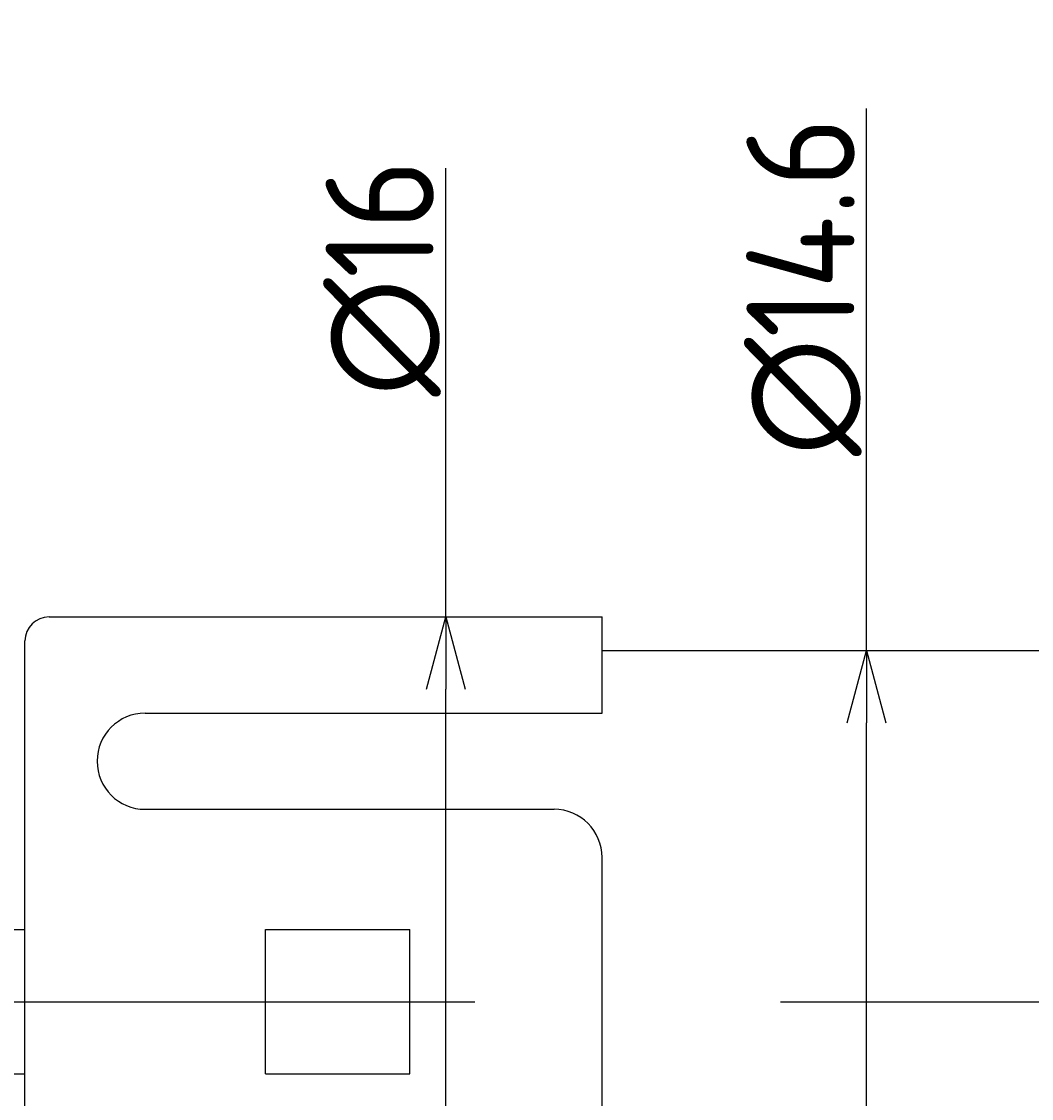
# Model space of a CAD drawing. Extents: x 127 to 294, y 142 to 190.
# Tile 5 of 7: x 156 to 177, y 168 to 190. Entities that reach past the tile are written whole.
import ezdxf

# ---------------------------------------------------------------- set-up
doc = ezdxf.new("R2010")
doc.units = 0
doc.linetypes.add('CENTER', pattern=[50.8, 31.75, -6.35, 6.35, -6.35])
doc.layers.get('0').update_dxf_attribs({"linetype": 'CONTINUOUS'})
doc.layers.get('DEFPOINTS').update_dxf_attribs({"linetype": 'CONTINUOUS'})
for name, color, linetype in [('図形', 7, 'CONTINUOUS'), ('図枠', 7, 'CONTINUOUS'), ('寸法_文字', 3, 'CONTINUOUS')]:
    doc.layers.add(name, color=color, linetype=linetype)
doc.layers.get('0').off()
doc.styles.add('DIMENSION', font='isocp.shx', dxfattribs={"bigfont": 'bigfont.shx'})
doc.dimstyles.get("Standard").update_dxf_attribs({"dimtxt": 0.18, "dimasz": 0.18, "dimexe": 0.18, "dimexo": 0.0625, "dimgap": 0.09, "dimtad": 0, "dimtih": 1, "dimtoh": 1, "dimzin": 0, "dimcen": 0.09, "dimazin": 3, "dimtfac": 1, "dimtofl": 0, "dimtmove": 0, "dimatfit": 3})

# ---------------------------------------------------------------- blocks, each defined once
blk = doc.blocks.new('_OPEN30')
at = {"color": 0, "linetype": 'BYBLOCK'}
for p, q in [((-1, 0.268), (0, 0)), ((0, 0), (-1, -0.268)), ((0, 0), (-1, 0))]:
    blk.add_line(p, q, dxfattribs=at)
blk = doc.blocks.new('*U29')
at = {"layer": '寸法_文字', "color": 3, "style": 'DIMENSION'}
blk.add_text('∅16', height=2.25, rotation=90, dxfattribs=at).set_placement((164.75, 182.582))
blk = doc.blocks.new('*D28')
at = {"layer": 'DEFPOINTS', "color": 0}
for p in [(162.5, 178), (162.5, 162), (165, 162)]:
    blk.add_point(p, dxfattribs=at)
at = {"layer": '寸法_文字', "color": 3}
for p, q in [((165, 178), (165, 187.331)), ((165, 163.5), (165, 176.5))]:
    blk.add_line(p, q, dxfattribs=at)
at = {"layer": '図枠'}
blk.add_blockref('*U29', (0, 0), dxfattribs=at)
at = {"layer": '寸法_文字', "color": 3, "xscale": 1.5, "yscale": 1.5, "zscale": 1.5}
for p, rotation in [((165, 178), 90), ((165, 162), 270)]:
    blk.add_blockref('_OPEN30', p, dxfattribs=dict(at, rotation=rotation))
blk = doc.blocks.new('*U31')
at = {"layer": '寸法_文字', "color": 3, "style": 'DIMENSION'}
blk.add_text('∅14.6', height=2.25, rotation=90, dxfattribs=at).set_placement((173.5, 181.344))
blk = doc.blocks.new('*D30')
at = {"layer": 'DEFPOINTS', "color": 0}
for p in [(173, 177.3), (173, 162.7), (173.75, 162.7)]:
    blk.add_point(p, dxfattribs=at)
at = {"layer": '寸法_文字', "color": 3}
for p, q in [((173.75, 177.3), (173.75, 188.568)), ((173.75, 164.2), (173.75, 175.8))]:
    blk.add_line(p, q, dxfattribs=at)
at = {"layer": '図枠'}
blk.add_blockref('*U31', (0, 0), dxfattribs=at)
at = {"layer": '寸法_文字', "color": 3, "xscale": 1.5, "yscale": 1.5, "zscale": 1.5}
for p, rotation in [((173.75, 177.3), 90), ((173.75, 162.7), 270)]:
    blk.add_blockref('_OPEN30', p, dxfattribs=dict(at, rotation=rotation))

msp = doc.modelspace()

# ---------------------------------------------------------------- linework, layer by layer
at = {"layer": '図形', "color": 7, "linetype": 'CONTINUOUS'}
for p, q in [((156.75, 178), (168.25, 178)), ((168.25, 176), (168.25, 178)), ((156.25, 162.5), (156.25, 177.5)), ((168.25, 177.3), (177.75, 177.3)), ((158.75, 176), (168.25, 176)), ((158.75, 174), (167.25, 174)), ((168.25, 167), (168.25, 173)), ((144.25, 171.5), (156.25, 171.5)), ((161.25, 171.5), (164.25, 171.5)), ((161.25, 168.5), (161.25, 171.5)), ((164.25, 168.5), (164.25, 171.5)), ((144.25, 168.5), (156.25, 168.5)), ((161.25, 168.5), (164.25, 168.5))]:
    msp.add_line(p, q, dxfattribs=at)
at = {"layer": '図形', "color": 3, "linetype": 'CENTER'}
msp.add_line((133.856, 170), (209.03, 170), dxfattribs=at)
at = {"layer": '図形', "color": 7, "linetype": 'CONTINUOUS'}
for centre, radius, start, end in [((156.75, 177.5), 0.5, 90, 180), ((158.75, 175), 1, 90, 270), ((167.25, 173), 1, 0, 90)]:
    msp.add_arc(centre, radius, start, end, dxfattribs=at)

# ---------------------------------------------------------------- dimensions: what is measured, and where the dimension line sits
at = {"layer": '寸法_文字'}
for base, p1, p2, picture, middle in [((173.75, 162.7), (173, 177.3), (173, 162.7), '*D30', (173.75, 185)), ((165, 162), (162.5, 178), (162.5, 162), '*D28', (165, 185))]:
    dim = msp.add_linear_dim(base=base, p1=p1, p2=p2, angle=90, text='%%c<>', dimstyle='Standard', override={"dimscale": 0.5, "dimse1": 1, "dimse2": 1}, dxfattribs=at)
    dim.commit()
    dim.dimension.update_dxf_attribs({"geometry": picture, "text_midpoint": middle, "dimtype": 128})

doc.saveas('drawing.dxf')
